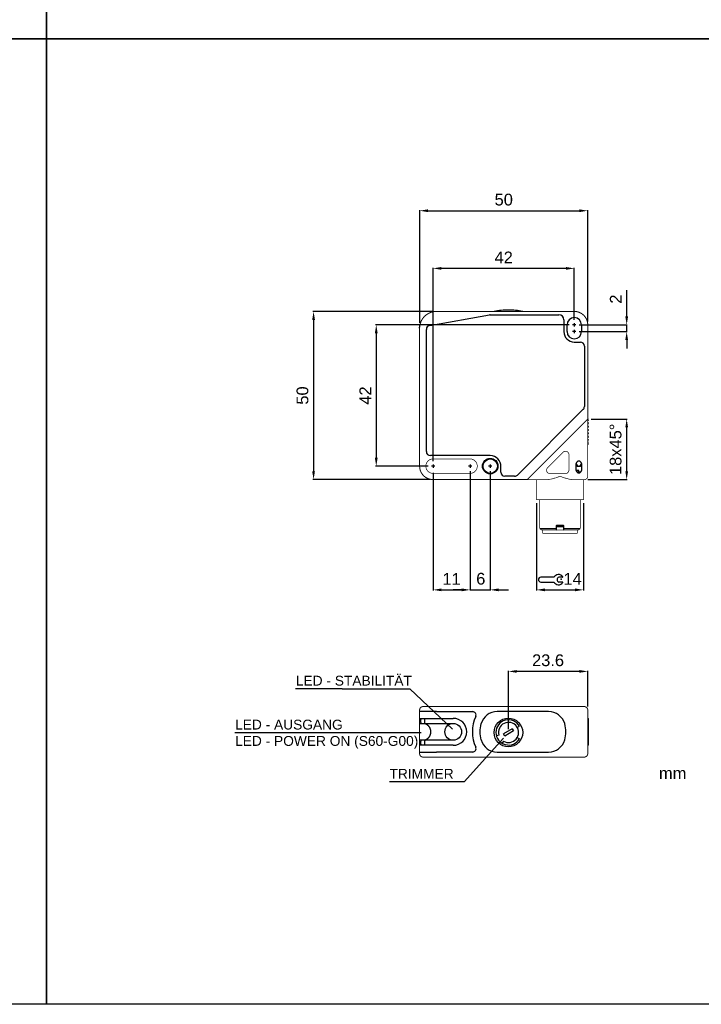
# Model space of a CAD drawing. Extents: x 1850 to 2650, y 921 to 1495.
# Tile 5 of 8: x 2242 to 2445, y 921 to 1214. Entities that reach past the tile are written whole.
import ezdxf

# ---------------------------------------------------------------- set-up
doc = ezdxf.new("R2010")
doc.units = 0
doc.header["$MEASUREMENT"] = 0
doc.linetypes.add('HIDDENNEW00', pattern=[4.5, 3, -1.5])
doc.linetypes.add('TRATTEGGIATA2', pattern=[0.375, 0.25, -0.125])
doc.layers.get('0').update_dxf_attribs({"linetype": 'CONTINUOUS'})
doc.layers.get('DEFPOINTS').update_dxf_attribs({"linetype": 'CONTINUOUS'})
doc.layers.add('DISEGNO', color=3, linetype='HIDDENNEW00')
doc.layers.add('TRATTEGGIO', color=7, linetype='TRATTEGGIATA2')
doc.styles.add('QUOTE', font='ARIAL.TTF', dxfattribs={"height": 3.5})
doc.dimstyles.new('QUOTE', dxfattribs={"dimscale": 0, "dimtxt": 2.5, "dimasz": 2.5, "dimexe": 0.18, "dimexo": 1, "dimgap": 1.5, "dimtad": 1, "dimdec": 1, "dimzin": 0, "dimdsep": 46, "dimtxsty": 'QUOTE', "dimcen": 0.09, "dimadec": 0, "dimazin": 0, "dimtm": -0.1, "dimtfac": 0.5, "dimtdec": 1, "dimtmove": 0, "dimatfit": 0, "dimfxl": 0, "dimtolj": 2, "dimtzin": 0, "dimarcsym": 0})

# ---------------------------------------------------------------- blocks, each defined once
blk = doc.blocks.new('*D46')
at = {"layer": 'DEFPOINTS', "color": 0, "linetype": 'ByBlock'}
for p in [(2407.65, 1123.27), (2407.65, 1121.27), (2422.73, 1123.27)]:
    blk.add_point(p, dxfattribs=at)
at = {"layer": 'TRATTEGGIO', "color": 0, "linetype": 'ByBlock', "lineweight": -2}
for p, q in [((2422.73, 1125.77), (2422.73, 1133.59)), ((2408.65, 1123.27), (2422.91, 1123.27)), ((2408.65, 1121.27), (2422.91, 1121.27)), ((2422.73, 1121.27), (2422.73, 1123.27)), ((2422.73, 1118.77), (2422.73, 1116.27))]:
    blk.add_line(p, q, dxfattribs=at)
at = {"layer": 'TRATTEGGIO', "color": 0, "linetype": 'ByBlock'}
for points in [[(2422.32, 1125.77), (2423.15, 1125.77), (2422.73, 1123.27)], [(2422.32, 1118.77), (2423.15, 1118.77), (2422.73, 1121.27)]]:
    blk.add_solid(points, dxfattribs=at)
at = {"layer": 'TRATTEGGIO', "color": 0, "linetype": 'ByBlock', "insert": (2419.48, 1130.93), "char_height": 3.5, "attachment_point": 5, "rotation": 90, "style": 'QUOTE'}
blk.add_mtext('\\A2;2', dxfattribs=at)
blk = doc.blocks.new('*D47')
at = {"layer": 'DEFPOINTS', "color": 0, "linetype": 'ByBlock'}
for p in [(2366.15, 1127.27), (2329.61, 1077.27), (2365.15, 1077.27)]:
    blk.add_point(p, dxfattribs=at)
at = {"layer": 'TRATTEGGIO', "color": 0, "linetype": 'ByBlock', "lineweight": -2}
for p, q in [((2365.15, 1127.27), (2329.43, 1127.27)), ((2329.61, 1124.77), (2329.61, 1079.77)), ((2364.15, 1077.27), (2329.43, 1077.27))]:
    blk.add_line(p, q, dxfattribs=at)
at = {"layer": 'TRATTEGGIO', "color": 0, "linetype": 'ByBlock'}
for points in [[(2329.19, 1124.77), (2330.02, 1124.77), (2329.61, 1127.27)], [(2329.19, 1079.77), (2330.02, 1079.77), (2329.61, 1077.27)]]:
    blk.add_solid(points, dxfattribs=at)
at = {"layer": 'TRATTEGGIO', "color": 0, "linetype": 'ByBlock', "insert": (2326.32, 1102.27), "char_height": 3.5, "attachment_point": 5, "rotation": 90, "style": 'QUOTE'}
blk.add_mtext('\\A2;50', dxfattribs=at)
blk = doc.blocks.new('*D48')
at = {"layer": 'DEFPOINTS', "color": 0, "linetype": 'ByBlock'}
for p in [(2411.15, 1157.21), (2361.18, 1122.84), (2411.15, 1123.27)]:
    blk.add_point(p, dxfattribs=at)
at = {"layer": 'TRATTEGGIO', "color": 0, "linetype": 'ByBlock', "lineweight": -2}
for p, q in [((2361.18, 1123.84), (2361.18, 1157.39)), ((2363.68, 1157.21), (2408.65, 1157.21)), ((2411.15, 1124.27), (2411.15, 1157.39))]:
    blk.add_line(p, q, dxfattribs=at)
at = {"layer": 'TRATTEGGIO', "color": 0, "linetype": 'ByBlock'}
for points in [[(2363.68, 1157.63), (2363.68, 1156.8), (2361.18, 1157.21)], [(2408.65, 1157.63), (2408.65, 1156.8), (2411.15, 1157.21)]]:
    blk.add_solid(points, dxfattribs=at)
at = {"layer": 'TRATTEGGIO', "color": 0, "linetype": 'ByBlock', "insert": (2386.17, 1160.5), "char_height": 3.5, "attachment_point": 5, "style": 'QUOTE'}
blk.add_mtext('\\A2;50', dxfattribs=at)
blk = doc.blocks.new('*D49')
at = {"layer": 'DEFPOINTS', "color": 0, "linetype": 'ByBlock'}
for p in [(2365.15, 1140.07), (2407.15, 1123.77), (2365.15, 1081.77)]:
    blk.add_point(p, dxfattribs=at)
at = {"layer": 'TRATTEGGIO', "color": 0, "linetype": 'ByBlock', "lineweight": -2}
for p, q in [((2365.15, 1082.77), (2365.15, 1140.25)), ((2404.65, 1140.07), (2367.65, 1140.07)), ((2407.15, 1124.77), (2407.15, 1140.25))]:
    blk.add_line(p, q, dxfattribs=at)
at = {"layer": 'TRATTEGGIO', "color": 0, "linetype": 'ByBlock'}
for points in [[(2367.65, 1140.48), (2367.65, 1139.65), (2365.15, 1140.07)], [(2404.65, 1140.48), (2404.65, 1139.65), (2407.15, 1140.07)]]:
    blk.add_solid(points, dxfattribs=at)
at = {"layer": 'TRATTEGGIO', "color": 0, "linetype": 'ByBlock', "insert": (2386.15, 1143.32), "char_height": 3.5, "attachment_point": 5, "style": 'QUOTE'}
blk.add_mtext('\\A2;42', dxfattribs=at)
blk = doc.blocks.new('*D51')
at = {"layer": 'DEFPOINTS', "color": 0, "linetype": 'ByBlock'}
for p in [(2387.55, 1020.24), (2411.15, 1008.78), (2387.55, 1002.08)]:
    blk.add_point(p, dxfattribs=at)
at = {"layer": 'TRATTEGGIO', "color": 0, "linetype": 'ByBlock', "lineweight": -2}
for p, q in [((2387.55, 1003.08), (2387.55, 1020.42)), ((2408.65, 1020.24), (2390.05, 1020.24)), ((2411.15, 1009.78), (2411.15, 1020.42))]:
    blk.add_line(p, q, dxfattribs=at)
at = {"layer": 'TRATTEGGIO', "color": 0, "linetype": 'ByBlock'}
for points in [[(2390.05, 1020.66), (2390.05, 1019.83), (2387.55, 1020.24)], [(2408.65, 1020.66), (2408.65, 1019.83), (2411.15, 1020.24)]]:
    blk.add_solid(points, dxfattribs=at)
at = {"layer": 'TRATTEGGIO', "color": 0, "linetype": 'ByBlock', "insert": (2399.35, 1023.53), "char_height": 3.5, "attachment_point": 5, "style": 'QUOTE'}
blk.add_mtext('\\A2;23.6', dxfattribs=at)
blk = doc.blocks.new('*D53')
at = {"layer": 'DEFPOINTS', "color": 0, "linetype": 'ByBlock'}
for p in [(2411.15, 1095.27), (2422.73, 1095.27), (2410.15, 1077.27)]:
    blk.add_point(p, dxfattribs=at)
at = {"layer": 'TRATTEGGIO', "color": 0, "linetype": 'ByBlock', "lineweight": -2}
for p, q in [((2412.15, 1095.27), (2422.91, 1095.27)), ((2422.73, 1079.77), (2422.73, 1092.77)), ((2411.15, 1077.27), (2422.91, 1077.27))]:
    blk.add_line(p, q, dxfattribs=at)
at = {"layer": 'TRATTEGGIO', "color": 0, "linetype": 'ByBlock'}
for points in [[(2422.32, 1092.77), (2423.15, 1092.77), (2422.73, 1095.27)], [(2422.32, 1079.77), (2423.15, 1079.77), (2422.73, 1077.27)]]:
    blk.add_solid(points, dxfattribs=at)
at = {"layer": 'TRATTEGGIO', "color": 0, "linetype": 'ByBlock', "insert": (2419.45, 1086.27), "char_height": 3.5, "attachment_point": 5, "rotation": 90, "style": 'QUOTE'}
blk.add_mtext('\\A2;18x45°', dxfattribs=at)
blk = doc.blocks.new('*D54')
at = {"layer": 'DEFPOINTS', "color": 0, "linetype": 'ByBlock'}
for p in [(2406.65, 1123.27), (2348.25, 1081.27), (2364.65, 1081.27)]:
    blk.add_point(p, dxfattribs=at)
at = {"layer": 'TRATTEGGIO', "color": 0, "linetype": 'ByBlock', "lineweight": -2}
for p, q in [((2405.65, 1123.27), (2348.07, 1123.27)), ((2348.25, 1120.77), (2348.25, 1083.77)), ((2363.65, 1081.27), (2348.07, 1081.27))]:
    blk.add_line(p, q, dxfattribs=at)
at = {"layer": 'TRATTEGGIO', "color": 0, "linetype": 'ByBlock'}
for points in [[(2347.83, 1120.77), (2348.67, 1120.77), (2348.25, 1123.27)], [(2347.83, 1083.77), (2348.67, 1083.77), (2348.25, 1081.27)]]:
    blk.add_solid(points, dxfattribs=at)
at = {"layer": 'TRATTEGGIO', "color": 0, "linetype": 'ByBlock', "insert": (2344.99, 1102.27), "char_height": 3.5, "attachment_point": 5, "rotation": 90, "style": 'QUOTE'}
blk.add_mtext('\\A2;42', dxfattribs=at)
blk = doc.blocks.new('*D55')
at = {"layer": 'DEFPOINTS', "color": 0, "linetype": 'ByBlock'}
for p in [(2365.15, 1080.27), (2376.15, 1080.27), (2376.15, 1044.49)]:
    blk.add_point(p, dxfattribs=at)
at = {"layer": 'TRATTEGGIO', "color": 0, "linetype": 'ByBlock', "lineweight": -2}
for p, q in [((2365.15, 1079.27), (2365.15, 1044.31)), ((2376.15, 1079.27), (2376.15, 1044.31)), ((2367.65, 1044.49), (2373.65, 1044.49))]:
    blk.add_line(p, q, dxfattribs=at)
at = {"layer": 'TRATTEGGIO', "color": 0, "linetype": 'ByBlock'}
for points in [[(2367.65, 1044.91), (2367.65, 1044.07), (2365.15, 1044.49)], [(2373.65, 1044.91), (2373.65, 1044.07), (2376.15, 1044.49)]]:
    blk.add_solid(points, dxfattribs=at)
at = {"layer": 'TRATTEGGIO', "color": 0, "linetype": 'ByBlock', "insert": (2370.65, 1047.75), "char_height": 3.5, "attachment_point": 5, "style": 'QUOTE'}
blk.add_mtext('\\A2;11', dxfattribs=at)
blk = doc.blocks.new('CHIAVE')
at = {"color": 7, "linetype": 'Continuous'}
for p, q in [((-2.1, 0.56), (-6.01, 0.56)), ((0.4, 0.56), (-0.68, 0.56)), ((-6.71, -0.14), (-6.71, -0.15)), ((-6.01, -0.85), (-2.1, -0.85)), ((0.4, -0.85), (-0.68, -0.85))]:
    blk.add_line(p, q, dxfattribs=at)
for centre, radius, start, end in [((-6.01, -0.14), 0.7, 90, 180), ((-0.75, -0.15), 1.52, 35.3821, 152.4178), ((-0.45, -0.15), 0.744, 108.4352, 251.5648), ((0.4, 0.67), 0.112, 270, 35.3821), ((-6.01, -0.15), 0.7, 180, 270), ((-0.75, -0.15), 1.52, 207.5822, 324.6179), ((0.4, -0.96), 0.112, 324.6179, 90)]:
    blk.add_arc(centre, radius, start, end, dxfattribs=at)
at = {"color": 1, "linetype": 'Continuous'}
blk.add_point((0, 0), dxfattribs=at)

msp = doc.modelspace()

# ---------------------------------------------------------------- hatches: boundary and pattern name
at = {"layer": 'TRATTEGGIO', "linetype": 'ByBlock'}
h = msp.add_hatch(color=0, dxfattribs=at)
edge = h.paths.add_edge_path(flags=16)
edge.add_arc((2382.15, 1081.27), 2.15, 0, 360)
edge = h.paths.add_edge_path()
edge.add_arc((2382.15, 1081.27), 2.31, 0, 360)

# ---------------------------------------------------------------- linework, layer by layer
at = {"color": 7, "linetype": 'Continuous'}
for p, q in [((2364.14, 1123.12), (2381.93, 1126.26)), ((2382.14, 1126.27), (2402.55, 1126.27)), ((2382.14, 1126.27), (2382.14, 1126.27)), ((2404.05, 1124.77), (2404.05, 1121.27)), ((2363.15, 1085.62), (2363.15, 1121.94)), ((2364.14, 1123.12), (2364.14, 1123.12)), ((2405, 1121.27), (2405, 1123.27)), ((2407.65, 1123.27), (2406.65, 1123.27)), ((2407.65, 1121.27), (2406.65, 1121.27)), ((2407.15, 1123.77), (2407.15, 1122.77)), ((2407.15, 1121.77), (2407.15, 1120.77)), ((2409.3, 1123.27), (2409.3, 1121.27)), ((2407.15, 1118.17), (2407.15, 1118.17)), ((2407.15, 1118.17), (2408.95, 1118.17)), ((2410.15, 1116.97), (2410.15, 1099.01)), ((2409.8, 1098.17), (2390.26, 1078.63)), ((2410.15, 1099.01), (2410.15, 1099.01)), ((2363.15, 1085.62), (2363.15, 1085.62)), ((2364.35, 1084.42), (2364.35, 1084.42)), ((2382.15, 1084.42), (2364.35, 1084.42)), ((2365.65, 1081.27), (2364.65, 1081.27)), ((2365.15, 1081.77), (2365.15, 1080.77)), ((2376.65, 1081.27), (2375.65, 1081.27)), ((2376.15, 1081.77), (2376.15, 1080.77)), ((2382.65, 1081.27), (2381.65, 1081.27)), ((2382.15, 1081.77), (2382.15, 1080.77)), ((2385.3, 1079.47), (2385.3, 1081.08)), ((2407.75, 1080.02), (2407.75, 1082.02)), ((2407.75, 1081.57), (2408.05, 1081.27)), ((2408.05, 1081.27), (2408.5, 1081.27)), ((2408.5, 1081.27), (2408.95, 1081.27)), ((2408.95, 1081.27), (2409.25, 1081.57)), ((2409.25, 1082.02), (2409.25, 1080.02)), ((2385.3, 1079.47), (2385.3, 1079.47)), ((2386.5, 1078.27), (2386.5, 1078.27)), ((2389.41, 1078.27), (2386.5, 1078.27)), ((2390.26, 1078.63), (2390.26, 1078.63)), ((2408.5, 1079.97), (2407.76, 1079.97)), ((2409.05, 1079.52), (2407.95, 1079.52)), ((2408.5, 1079.52), (2408.5, 1079.97)), ((2396.9, 1062.77), (2401.9, 1062.77)), ((2401.9, 1062.77), (2401.9, 1063.67)), ((2403.9, 1063.27), (2401.9, 1063.27)), ((2401.9, 1062.42), (2401.9, 1062.77)), ((2402, 1063.77), (2402.9, 1063.77)), ((2402.9, 1063.77), (2403.8, 1063.77)), ((2403.9, 1063.67), (2403.9, 1062.77)), ((2403.9, 1062.77), (2403.9, 1062.42)), ((2403.9, 1062.77), (2408.9, 1062.77)), ((2401.75, 1062.27), (2401.9, 1062.42)), ((2403.9, 1062.42), (2404.05, 1062.27)), ((2366.15, 1008.28), (2361.15, 1008.28)), ((2361.15, 1008.28), (2361.15, 1008.28)), ((2366.15, 1008.28), (2366.15, 1008.28)), ((2366.15, 1008.28), (2376.93, 1008.28)), ((2399.51, 1008.28), (2384.2, 1008.28)), ((2361.26, 1006.28), (2366.15, 1006.28)), ((2361.29, 1004.78), (2362.13, 1004.78)), ((2361.55, 1005.38), (2361.55, 1005.68)), ((2362.13, 1004.78), (2362.53, 1004.78)), ((2362.53, 1004.78), (2366.15, 1004.78)), ((2362.73, 1004.78), (2362.73, 1006.28)), ((2366.15, 1006.28), (2371.15, 1006.28)), ((2366.15, 1004.78), (2371.15, 1004.78)), ((2411.15, 1006.28), (2411.4, 1006.28)), ((2411.4, 998.28), (2411.4, 1006.28)), ((2384.71, 1001.33), (2383.98, 1001.13)), ((2388.72, 1003.18), (2386.12, 1001.68)), ((2386.49, 1001.03), (2386.12, 1001.68)), ((2389.09, 1002.53), (2386.49, 1001.03)), ((2388.72, 1003.18), (2389.09, 1002.53)), ((2390.2, 1003.6), (2390.85, 1003.98)), ((2366.15, 998.28), (2361.26, 998.28)), ((2362.13, 999.78), (2361.29, 999.78)), ((2361.55, 998.88), (2361.55, 999.18)), ((2362.53, 999.78), (2362.13, 999.78)), ((2366.15, 999.78), (2362.53, 999.78)), ((2362.73, 998.28), (2362.73, 999.78)), ((2371.15, 999.78), (2366.15, 999.78)), ((2371.15, 998.28), (2366.15, 998.28)), ((2386.1, 999.5), (2385.73, 998.86)), ((2390.2, 1000.6), (2390.85, 1000.23)), ((2411.4, 998.28), (2411.15, 998.28)), ((2361.15, 996.28), (2366.15, 996.28)), ((2361.15, 996.28), (2361.15, 996.28)), ((2366.15, 996.28), (2366.15, 996.28)), ((2376.93, 996.28), (2366.15, 996.28)), ((2384.2, 996.28), (2399.51, 996.28))]:
    msp.add_line(p, q, dxfattribs=at)
for points, const_width in [([(2366.15, 1127.27, 0.414213), (2361.15, 1122.27)], 0.3), ([(2411.15, 1123.27, 0.414214), (2407.15, 1127.27)], 0.3), ([(2365.15, 1083.42, 1), (2365.15, 1079.12)], 0.2), ([(2376.15, 1079.12, 1.000023), (2376.15, 1083.42)], 0.2), ([(2405.55, 1084.71, 0.668179), (2403.84, 1085.42)], 0.2), ([(2361.15, 1081.27, 0.414214), (2365.15, 1077.27)], 0.3), ([(2399.2, 1080.78, 0.668179), (2399.91, 1079.07)], 0.2), ([(2402.9, 1078.27), (2402.76, 1078.22, -0.002954), (2402.63, 1078.16, -0.003053), (2402.5, 1078.11, -0.002967), (2402.36, 1078.06, -0.002675), (2402.22, 1078.01, -0.002465), (2402.09, 1077.96, -0.002279), (2401.95, 1077.92, -0.002096), (2401.82, 1077.87, -0.001869), (2401.68, 1077.83, -0.001733), (2401.54, 1077.78, -0.00165), (2401.41, 1077.74, -0.001597), (2401.27, 1077.7, -0.001557), (2401.13, 1077.66, -0.001528), (2401, 1077.62, -0.0015), (2400.86, 1077.58, -0.001708), (2400.73, 1077.54, -0.002199), (2400.59, 1077.51, -0.00242), (2400.46, 1077.47, -0.002457), (2400.33, 1077.44, -0.003303), (2400.19, 1077.41, -0.004914), (2400.06, 1077.38, -0.003636), (2399.93, 1077.36, 0.000152), (2399.82, 1077.33, -0.006754), (2399.67, 1077.31, -0.015882), (2399.45, 1077.29, -0.008289), (2399.16, 1077.27, -0.004247)], 0.2), ([(2406.64, 1077.27), (2406.46, 1077.28, -0.011374), (2406.28, 1077.29, -0.011735), (2406.1, 1077.32, -0.010772), (2405.92, 1077.35, -0.00851), (2405.74, 1077.38, -0.006828), (2405.55, 1077.42, -0.005337), (2405.36, 1077.47, -0.004153), (2405.18, 1077.52, -0.002971), (2404.99, 1077.57, -0.002411), (2404.8, 1077.62, -0.002364), (2404.61, 1077.67, -0.002719), (2404.42, 1077.73, -0.003334), (2404.22, 1077.79, -0.002502), (2404.04, 1077.85, -0.000721), (2403.87, 1077.91, -0.00376), (2403.66, 1077.98, -0.006764), (2403.33, 1078.11, -0.003307), (2402.9, 1078.27, -0.001726)], 0.2), ([(2404.55, 1079.07, 0.414214), (2405.55, 1080.07)], 0.2), ([(2409.9, 1077.29), (2409.85, 1077.29, -0.000352), (2409.8, 1077.29, -0.000296), (2409.75, 1077.28, -0.000298), (2409.69, 1077.28, -0.000354), (2409.63, 1077.28, -0.000359), (2409.57, 1077.28, -0.000337), (2409.51, 1077.28, -0.000406), (2409.45, 1077.28, -0.000534), (2409.38, 1077.28, -0.000379), (2409.32, 1077.28, -0.000061), (2409.26, 1077.28, -0.000624), (2409.18, 1077.28, -0.001115), (2409.05, 1077.27, -0.000507), (2408.87, 1077.27, -0.00025)], 0.2), ([(2410.15, 1077.27, 0.414214), (2411.15, 1078.27)], 0.2), ([(2362.15, 1009.78, 0.414214), (2361.15, 1008.78)], 0.3), ([(2411.15, 1008.78, 0.414214), (2410.15, 1009.78)], 0.3), ([(2361.15, 995.78, 0.414214), (2362.15, 994.78)], 0.3), ([(2410.15, 994.78, 0.414214), (2411.15, 995.78)], 0.3)]:
    msp.add_lwpolyline(points, format="xyb", dxfattribs=dict(at, const_width=const_width))
for points, const_width in [([(2366.15, 1127.27), (2407.15, 1127.27)], 0.3), ([(2361.15, 1081.27), (2361.15, 1122.27)], 0.3), ([(2411.15, 1123.27), (2411.15, 1095.27)], 0.3), ([(2411.15, 1095.27), (2410.15, 1094.27)], 0.3), ([(2411.15, 1095.27), (2411.15, 1080.9)], 0.2), ([(2410.15, 1094.27), (2394.15, 1078.27)], 0.3), ([(2365.15, 1083.42), (2376.15, 1083.42)], 0.2), ([(2399.2, 1080.78), (2403.84, 1085.42)], 0.2), ([(2405.55, 1084.71), (2405.55, 1080.07)], 0.2), ([(2411.15, 1080.9), (2411.15, 1078.27)], 0.2), ([(2393.15, 1077.27), (2365.15, 1077.27)], 0.3), ([(2376.15, 1079.12), (2365.15, 1079.12)], 0.2), ([(2394.15, 1078.27), (2393.15, 1077.27)], 0.3), ([(2399.16, 1077.27), (2393.15, 1077.27)], 0.2), ([(2395.9, 1071.27), (2395.9, 1077.27)], 0.2), ([(2404.55, 1079.07), (2399.91, 1079.07)], 0.2), ([(2407.52, 1077.27), (2406.64, 1077.27)], 0.2), ([(2408.87, 1077.27), (2407.52, 1077.27)], 0.2), ([(2409.9, 1077.29), (2409.9, 1071.27)], 0.2), ([(2410.15, 1077.27), (2409.9, 1077.27)], 0.2), ([(2409.9, 1071.27), (2395.9, 1071.27)], 0.2), ([(2396.9, 1071.27), (2396.9, 1062.77)], 0.2), ([(2408.9, 1062.77), (2408.9, 1071.27)], 0.2), ([(2396.9, 1062.77), (2397.4, 1062.27)], 0.2), ([(2408.4, 1062.27), (2408.9, 1062.77)], 0.2), ([(2401.75, 1062.27), (2397.4, 1062.27)], 0.2), ([(2397.7, 1061.27), (2397.7, 1062.27)], 0.2), ([(2408.1, 1061.27), (2397.7, 1061.27)], 0.2), ([(2404.05, 1062.27), (2401.75, 1062.27)], 0.2), ([(2408.4, 1062.27), (2404.05, 1062.27)], 0.2), ([(2408.1, 1061.27), (2408.1, 1062.27)], 0.2), ([(2361.15, 1008.28), (2361.15, 1008.78)], 0.3), ([(2361.15, 1008.28), (2361.15, 1006.04)], 0.3), ([(2362.15, 1009.78), (2366.15, 1009.78)], 0.3), ([(2366.15, 1009.78), (2407.15, 1009.78)], 0.3), ([(2407.15, 1009.78), (2410.15, 1009.78)], 0.3), ([(2411.15, 1008.78), (2411.15, 995.78)], 0.3), ([(2361.15, 1005.68), (2361.15, 1006.04)], 0.3), ([(2361.15, 1005.38), (2361.15, 1005.68)], 0.3), ([(2361.15, 1005.02), (2361.15, 1005.38)], 0.3), ([(2361.15, 1005.02), (2361.15, 999.54)], 0.3), ([(2361.15, 999.18), (2361.15, 999.54)], 0.3), ([(2361.15, 998.88), (2361.15, 999.18)], 0.3), ([(2361.15, 998.52), (2361.15, 998.88)], 0.3), ([(2361.15, 998.52), (2361.15, 996.28)], 0.3), ([(2361.15, 995.78), (2361.15, 996.28)], 0.3), ([(2366.15, 994.78), (2362.15, 994.78)], 0.3), ([(2382.14, 994.78), (2366.15, 994.78)], 0.3), ([(2382.14, 994.78), (2402.55, 994.78)], 0.3), ([(2407.15, 994.78), (2402.55, 994.78)], 0.3), ([(2410.15, 994.78), (2407.15, 994.78)], 0.3)]:
    msp.add_lwpolyline(points, dxfattribs=dict(at, const_width=const_width))
for points in [[(2361.15, 1122.27), (2361.15, 1122.29, -0.001166), (2361.15, 1122.31, -0.000938), (2361.15, 1122.33, -0.000902), (2361.15, 1122.35, -0.00105), (2361.15, 1122.37, -0.001119), (2361.15, 1122.4, -0.001174), (2361.15, 1122.42, -0.001215), (2361.15, 1122.45, -0.001288), (2361.16, 1122.47, -0.001341), (2361.16, 1122.5, -0.00142), (2361.16, 1122.53, -0.001459), (2361.16, 1122.56, -0.001502), (2361.16, 1122.59, -0.001494), (2361.16, 1122.62, -0.001464), (2361.17, 1122.65, -0.001468), (2361.17, 1122.68, -0.001515), (2361.17, 1122.71, -0.00148), (2361.17, 1122.74, -0.001405), (2361.18, 1122.77, -0.001588), (2361.18, 1122.81, -0.001945), (2361.18, 1122.84, -0.001528), (2361.19, 1122.87, -0.000662), (2361.19, 1122.9, -0.002228), (2361.2, 1122.94, -0.00355), (2361.2, 1122.99, -0.001745), (2361.21, 1123.06, -0.000947)], [(2361.15, 1122.27), (2361.15, 1122.29, -0.001357), (2361.15, 1122.32, -0.001068), (2361.15, 1122.34, -0.001026), (2361.15, 1122.36, -0.001213), (2361.15, 1122.39, -0.001293), (2361.15, 1122.42, -0.001348), (2361.15, 1122.44, -0.001421), (2361.16, 1122.47, -0.001558), (2361.16, 1122.5, -0.001561), (2361.16, 1122.54, -0.001524), (2361.16, 1122.57, -0.00173), (2361.16, 1122.6, -0.002079), (2361.17, 1122.64, -0.001505), (2361.17, 1122.67, -0.000388), (2361.17, 1122.7, -0.00224), (2361.17, 1122.74, -0.004012), (2361.18, 1122.8, -0.00193), (2361.19, 1122.89, -0.000989)], [(2361.21, 1123.06), (2361.21, 1123.06, -0.001557), (2361.21, 1123.06, -0.001549), (2361.21, 1123.06, -0.001546), (2361.21, 1123.06, -0.001543), (2361.21, 1123.06, -0.001476), (2361.21, 1123.06, -0.001363), (2361.21, 1123.06, -0.001472), (2361.21, 1123.06, -0.001707), (2361.21, 1123.06, -0.001288), (2361.21, 1123.06, -0.000473), (2361.21, 1123.06, -0.001748), (2361.21, 1123.06, -0.002902), (2361.21, 1123.06, -0.001403), (2361.21, 1123.06, -0.000745)], [(2361.26, 1006.28), (2361.26, 1006.28, -0.027958), (2361.25, 1006.28, -0.031194), (2361.24, 1006.28, -0.031683), (2361.24, 1006.29, -0.029505), (2361.23, 1006.29, -0.027381), (2361.23, 1006.3, -0.02476), (2361.23, 1006.3, -0.025205), (2361.22, 1006.31, -0.027784), (2361.22, 1006.31, -0.021639), (2361.22, 1006.32, -0.008734), (2361.21, 1006.32, -0.028124), (2361.21, 1006.33, -0.053481), (2361.21, 1006.34, -0.029247), (2361.21, 1006.35, -0.01579)], [(2361.55, 1005.68), (2361.55, 1005.73, -0.000658), (2361.55, 1005.77, -0.000679), (2361.55, 1005.82, -0.000719), (2361.55, 1005.87, -0.000793), (2361.55, 1005.91, -0.000871), (2361.55, 1005.95, -0.000953), (2361.56, 1005.99, -0.001097), (2361.56, 1006.03, -0.001326), (2361.56, 1006.07, -0.001453), (2361.56, 1006.1, -0.001428), (2361.56, 1006.13, -0.002433), (2361.56, 1006.16, -0.005053), (2361.56, 1006.19, -0.004978), (2361.57, 1006.21, -0.000437), (2361.57, 1006.23, -0.012157), (2361.57, 1006.25, -0.050035), (2361.58, 1006.26, -0.057498), (2361.59, 1006.28, -0.046816)], [(2361.59, 1004.78), (2361.59, 1004.78, -0.147379), (2361.58, 1004.78, -0.099516), (2361.58, 1004.79, -0.052474), (2361.57, 1004.81, -0.028689), (2361.57, 1004.82, -0.017202), (2361.57, 1004.84, -0.011227), (2361.56, 1004.87, -0.00763), (2361.56, 1004.89, -0.005247), (2361.56, 1004.92, -0.003552), (2361.56, 1004.95, -0.002263), (2361.56, 1004.99, -0.001798), (2361.56, 1005.02, -0.00173), (2361.56, 1005.06, -0.001149), (2361.55, 1005.1, -0.000435), (2361.55, 1005.14, -0.001308), (2361.55, 1005.19, -0.001846), (2361.55, 1005.27, -0.000813), (2361.55, 1005.38, -0.000417)], [(2362.93, 1004.68), (2362.9, 1004.69, 0.003151), (2362.87, 1004.7, 0.003433), (2362.84, 1004.71, 0.003736), (2362.81, 1004.72, 0.004004), (2362.78, 1004.73, 0.00417), (2362.75, 1004.74, 0.004178), (2362.72, 1004.75, 0.00487), (2362.7, 1004.75, 0.00614), (2362.67, 1004.76, 0.005193), (2362.65, 1004.76, 0.002169), (2362.63, 1004.77, 0.007698), (2362.61, 1004.77, 0.015084), (2362.57, 1004.77, 0.00869), (2362.53, 1004.78, 0.00506)], [(2362.93, 1004.68), (2363.01, 1004.65, -0.014024), (2363.08, 1004.61, -0.013174), (2363.16, 1004.57, -0.012288), (2363.23, 1004.52, -0.011484), (2363.31, 1004.47, -0.010877), (2363.39, 1004.41, -0.010632), (2363.46, 1004.35, -0.010424), (2363.54, 1004.29, -0.010375), (2363.61, 1004.22, -0.010376), (2363.69, 1004.14, -0.010566), (2363.76, 1004.06, -0.010551), (2363.82, 1003.98, -0.010442), (2363.89, 1003.89, -0.010245), (2363.95, 1003.8, -0.010013), (2364.01, 1003.71, -0.010002), (2364.07, 1003.61, -0.010223), (2364.12, 1003.51, -0.009934), (2364.17, 1003.41, -0.009301), (2364.21, 1003.3, -0.010333), (2364.25, 1003.19, -0.012432), (2364.29, 1003.08, -0.009357), (2364.32, 1002.97, -0.002928), (2364.35, 1002.87, -0.013529), (2364.37, 1002.75, -0.023908), (2364.39, 1002.54, -0.011611), (2364.41, 1002.28, -0.006042)], [(2364.41, 1002.28), (2364.41, 1002.16, -0.010557), (2364.4, 1002.04, -0.010787), (2364.39, 1001.92, -0.010759), (2364.37, 1001.81, -0.01051), (2364.35, 1001.69, -0.010374), (2364.32, 1001.58, -0.010274), (2364.29, 1001.47, -0.010201), (2364.25, 1001.36, -0.010116), (2364.21, 1001.25, -0.010085), (2364.17, 1001.15, -0.010067), (2364.12, 1001.05, -0.010048), (2364.07, 1000.95, -0.010002), (2364.01, 1000.85, -0.009971), (2363.95, 1000.76, -0.009915), (2363.89, 1000.66, -0.010076), (2363.83, 1000.58, -0.010402), (2363.76, 1000.49, -0.010349), (2363.69, 1000.41, -0.009936), (2363.62, 1000.34, -0.010739), (2363.54, 1000.27, -0.012283), (2363.46, 1000.2, -0.009753), (2363.39, 1000.14, -0.004081), (2363.32, 1000.09, -0.013173), (2363.24, 1000.03, -0.024026), (2363.11, 999.96, -0.013096), (2362.94, 999.88, -0.007367)], [(2361.21, 998.2), (2361.21, 998.2, -0.031621), (2361.21, 998.21, -0.031062), (2361.21, 998.22, -0.02855), (2361.21, 998.22, -0.026084), (2361.21, 998.23, -0.023734), (2361.22, 998.23, -0.02118), (2361.22, 998.24, -0.022842), (2361.22, 998.25, -0.028018), (2361.23, 998.25, -0.021283), (2361.23, 998.26, -0.005241), (2361.23, 998.26, -0.032891), (2361.24, 998.27, -0.067464), (2361.25, 998.27, -0.033705), (2361.26, 998.28, -0.016763)], [(2361.55, 999.18), (2361.55, 999.23, -0.000658), (2361.55, 999.27, -0.000679), (2361.55, 999.32, -0.000719), (2361.55, 999.37, -0.000793), (2361.55, 999.41, -0.000871), (2361.55, 999.45, -0.000953), (2361.56, 999.49, -0.001097), (2361.56, 999.53, -0.001326), (2361.56, 999.57, -0.001453), (2361.56, 999.6, -0.001428), (2361.56, 999.63, -0.002433), (2361.56, 999.66, -0.005053), (2361.56, 999.69, -0.004978), (2361.57, 999.71, -0.000437), (2361.57, 999.73, -0.012156), (2361.57, 999.75, -0.050025), (2361.58, 999.76, -0.057475), (2361.59, 999.78, -0.046793)], [(2361.59, 998.28), (2361.59, 998.28, -0.147374), (2361.58, 998.28, -0.099511), (2361.58, 998.29, -0.052472), (2361.57, 998.31, -0.028689), (2361.57, 998.32, -0.017201), (2361.57, 998.34, -0.011227), (2361.56, 998.37, -0.00763), (2361.56, 998.39, -0.005247), (2361.56, 998.42, -0.003552), (2361.56, 998.45, -0.002263), (2361.56, 998.49, -0.001798), (2361.56, 998.52, -0.00173), (2361.56, 998.56, -0.001149), (2361.55, 998.6, -0.000435), (2361.55, 998.64, -0.001308), (2361.55, 998.69, -0.001846), (2361.55, 998.77, -0.000813), (2361.55, 998.88, -0.000417)], [(2362.53, 999.78), (2362.55, 999.78, 0.009411), (2362.57, 999.78, 0.008436), (2362.59, 999.78, 0.007863), (2362.61, 999.78, 0.007576), (2362.63, 999.79, 0.006789), (2362.65, 999.79, 0.005857), (2362.67, 999.79, 0.006022), (2362.7, 999.8, 0.006599), (2362.72, 999.81, 0.00447), (2362.75, 999.81, 0.001362), (2362.77, 999.82, 0.005827), (2362.81, 999.83, 0.008404), (2362.86, 999.85, 0.003493), (2362.94, 999.88, 0.00172)]]:
    msp.add_lwpolyline(points, format="xyb", dxfattribs=at)
msp.add_lwpolyline([(2361.15, 1122.27), (2361.15, 1122.27), (2361.15, 1122.27), (2361.15, 1122.27), (2361.15, 1122.27), (2361.15, 1122.27), (2361.15, 1122.27)], dxfattribs=at)
for centre, radius in [((2382.15, 1081.27), 2.15), ((2371.15, 1002.28), 2.5), ((2387.55, 1002.08), 4.25)]:
    msp.add_circle(centre, radius, dxfattribs=at)
for centre, radius, start, end in [((2387.55, 1104.67), 23, 90, 100.6485), ((2387.55, 1104.67), 23, 79.3515, 90), ((2382.14, 1125.07), 1.2, 90, 100), ((2402.55, 1124.77), 1.5, 0, 90), ((2407.15, 1123.27), 2.15, 0, 180), ((2364.35, 1121.94), 1.2, 100.0031, 180), ((2407.15, 1121.27), 3.1, 180, 270), ((2407.15, 1121.27), 2.15, 180, 0), ((2408.95, 1116.97), 1.2, 0, 90), ((2408.95, 1099.01), 1.2, 315, 0), ((2411.15, 1095.02), 0.25, 270, 90), ((2411.15, 1094.02), 0.25, 270, 90), ((2411.15, 1093.02), 0.25, 270, 90), ((2411.15, 1092.02), 0.25, 270, 90), ((2411.15, 1091.02), 0.25, 270, 90), ((2411.15, 1090.02), 0.25, 270, 90), ((2411.15, 1089.02), 0.25, 270, 90), ((2411.15, 1088.02), 0.25, 270, 90), ((2364.35, 1085.62), 1.2, 180, 269.9969), ((2382.15, 1081.27), 3.15, 356.5125, 90), ((2408.5, 1082.02), 0.75, 0, 180), ((2408.5, 1082.02), 0.75, 180, 270), ((2408.5, 1082.02), 0.75, 270, 0.5543), ((2386.5, 1079.47), 1.2, 180, 269.9969), ((2389.41, 1079.47), 1.2, 270, 314.9978), ((2408.5, 1080.02), 0.75, 180.0005, 359.9995), ((2402, 1063.67), 0.1, 90, 180), ((2403.8, 1063.67), 0.1, 0, 90), ((2376.93, 1007.28), 1, 335.5927, 90), ((2384.2, 1003.28), 5, 90, 163.3985), ((2399.51, 1003.28), 5, 16.6015, 90), ((2371.15, 1002.28), 4, 270, 90), ((2387.95, 1002.28), 11.1, 155.5927, 204.4073), ((2387.55, 1002.28), 8.5, 163.3985, 196.6015), ((2387.6, 1002.1), 3.75, 30, 330), ((2387.6, 1002.1), 3, 240, 195.0001), ((2396.15, 1002.28), 8.5, 343.3985, 16.6015), ((2384.2, 1001.28), 5, 196.6015, 270), ((2399.51, 1001.28), 5, 270, 343.3985), ((2376.93, 997.28), 1, 270, 24.4073)]:
    msp.add_arc(centre, radius, start, end, dxfattribs=at)
at = {"layer": 'DISEGNO', "color": 7, "linetype": 'Continuous', "const_width": 0.1}
for points in [[(2379.41, 1004.71, -0.331679), (2384.2, 1008.28)], [(2399.51, 1008.28, -0.331679), (2404.3, 1004.71)], [(2379.41, 999.85, -0.145898), (2379.41, 1004.71)], [(2404.3, 1004.71, -0.145898), (2404.3, 999.85)], [(2384.2, 996.28, -0.331679), (2379.41, 999.85)], [(2404.3, 999.85, -0.331679), (2399.51, 996.28)]]:
    msp.add_lwpolyline(points, format="xyb", dxfattribs=at)
for points in [[(2384.2, 1008.28), (2399.51, 1008.28)], [(2399.51, 996.28), (2384.2, 996.28)]]:
    msp.add_lwpolyline(points, dxfattribs=at)
at = {"layer": 'DISEGNO', "color": 7, "linetype": 'Continuous'}
msp.add_circle((2387.55, 1002.08), 4.25, dxfattribs=at)
at = {"layer": 'TRATTEGGIO', "color": 0, "linetype": 'ByBlock'}
for p, q in [((2376.15, 1079.77), (2376.15, 1044.31)), ((2382.15, 1079.77), (2382.15, 1044.31)), ((2395.9, 1070.27), (2395.9, 1044.31)), ((2409.9, 1070.27), (2409.9, 1044.31)), ((2373.65, 1044.49), (2371.15, 1044.49)), ((2376.15, 1044.49), (2382.15, 1044.49)), ((2384.65, 1044.49), (2387.59, 1044.49)), ((2398.4, 1044.49), (2407.4, 1044.49)), ((2337.89, 1002.03), (2306.14, 1002.03)), ((2374.41, 987.42), (2386.09, 1000.37))]:
    msp.add_line(p, q, dxfattribs=at)
for points in [[(1850.2, 1495.27), (2250.2, 1495.27), (2250.2, 1208.27), (1850.2, 1208.27)], [(2250.2, 1495.27), (2650.2, 1495.27), (2650.2, 1208.27), (2250.2, 1208.27)], [(1850.2, 1208.27), (2250.2, 1208.27), (2250.2, 921.27), (1850.2, 921.27)], [(2250.2, 1208.27), (2650.2, 1208.27), (2650.2, 921.27), (2250.2, 921.27)]]:
    msp.add_lwpolyline(points, close=True, dxfattribs=at)
for points in [[(2338.14, 1015.08), (2324.25, 1015.08)], [(2338.14, 1015.08), (2358.26, 1015.08), (2370.97, 1003.07)], [(2361.57, 1002.03), (2327.66, 1002.03)], [(2374.41, 987.42), (2352.18, 987.42)]]:
    msp.add_lwpolyline(points, dxfattribs=at)
msp.add_circle((2382.15, 1081.27), 2.31, dxfattribs=at)
for points in [[(2373.65, 1044.91), (2373.65, 1044.07), (2376.15, 1044.49)], [(2384.65, 1044.91), (2384.65, 1044.07), (2382.15, 1044.49)], [(2398.4, 1044.91), (2398.4, 1044.07), (2395.9, 1044.49)], [(2407.4, 1044.91), (2407.4, 1044.07), (2409.9, 1044.49)]]:
    msp.add_solid(points, dxfattribs=at)

# ---------------------------------------------------------------- block references
at = {"color": 7}
msp.add_blockref('CHIAVE', (2403.21, 1047.67), dxfattribs=at)

# ---------------------------------------------------------------- texts
at = {"color": 7, "linetype": 'Continuous', "attachment_point": 4}
for s, insert, char_height in [('{\\fArial|b0|i0|c0|p34;LED - STABILITÄT}', (2324.34, 1017.47), 2.925), ('{\\fArial|b0|i0|c0|p34;LED - AUSGANG}', (2306.27, 1004.41), 2.925), ('{\\fArial|b0|i0|c0|p34;LED - POWER ON (S60-G00)}', (2306.27, 999.13), 2.925), ('{\\fArial|b0|i0|c0|p34;TRIMMER}', (2352.2, 989.81), 2.925), ('{\\fArial|b0|i0|c0|p34;mm}', (2432.33, 989.97), 3.51)]:
    msp.add_mtext(s, dxfattribs=dict(at, insert=insert, char_height=char_height))
at = {"layer": 'TRATTEGGIO', "color": 0, "linetype": 'ByBlock', "char_height": 3.5, "attachment_point": 5, "style": 'QUOTE'}
for s, insert in [('\\A2;6', (2379.34, 1047.78)), ('\\A2;14', (2406.64, 1047.75))]:
    msp.add_mtext(s, dxfattribs=dict(at, insert=insert))

# ---------------------------------------------------------------- dimensions: what is measured, and where the dimension line sits
at = {"layer": 'TRATTEGGIO', "color": 0, "linetype": 'ByBlock'}
for base, p1, p2, text, picture, middle in [((2411.15, 1157.21), (2361.18, 1122.84), (2411.15, 1123.27), '50', '*D48', (2386.17, 1160.5)), ((2365.15, 1140.07), (2407.15, 1123.77), (2365.15, 1081.77), '42', '*D49', (2386.15, 1143.32)), ((2376.15, 1044.49), (2365.15, 1080.27), (2376.15, 1080.27), '11', '*D55', (2370.65, 1047.75))]:
    dim = msp.add_linear_dim(base=base, p1=p1, p2=p2, text=text, dimstyle='QUOTE', override={"dimscale": 1}, dxfattribs=at)
    dim.commit()
    dim.dimension.update_dxf_attribs({"geometry": picture, "text_midpoint": middle})
for base, p1, p2, text, picture, middle in [((2422.73, 1123.27), (2407.65, 1121.27), (2407.65, 1123.27), '2', '*D46', (2419.48, 1130.93)), ((2329.61, 1077.27), (2366.15, 1127.27), (2365.15, 1077.27), '50', '*D47', (2326.32, 1102.27)), ((2348.25, 1081.27), (2406.65, 1123.27), (2364.65, 1081.27), '42', '*D54', (2344.99, 1102.27)), ((2422.73, 1095.27), (2410.15, 1077.27), (2411.15, 1095.27), '18x45°', '*D53', (2419.45, 1086.27))]:
    dim = msp.add_linear_dim(base=base, p1=p1, p2=p2, angle=90, text=text, dimstyle='QUOTE', override={"dimscale": 1}, dxfattribs=at)
    dim.commit()
    dim.dimension.update_dxf_attribs({"geometry": picture, "text_midpoint": middle})
dim = msp.add_linear_dim(base=(2387.55, 1020.24), p1=(2411.15, 1008.78), p2=(2387.55, 1002.08), dimstyle='QUOTE', override={"dimscale": 1}, dxfattribs=at)
dim.commit()
dim.dimension.update_dxf_attribs({"geometry": '*D51', "text_midpoint": (2399.35, 1023.53)})

doc.saveas('drawing.dxf')
